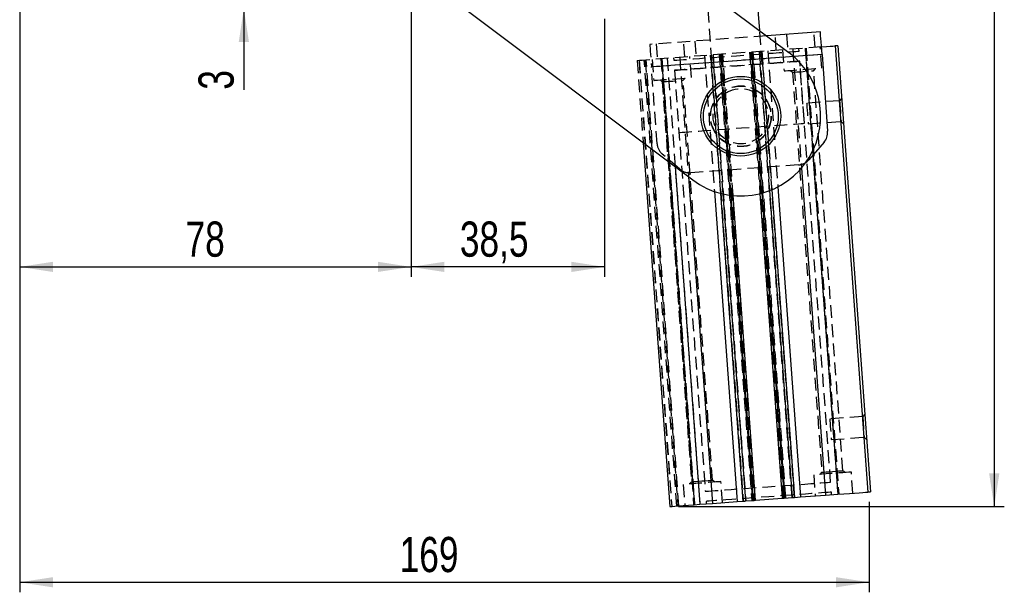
# Model space of a CAD drawing. Extents: x 96 to 730, y 59 to 576.
# Tile 6 of 14: x 112 to 308, y 308 to 422. Entities that reach past the tile are written whole.
import ezdxf

# ---------------------------------------------------------------- set-up
doc = ezdxf.new("R2010")
doc.units = 0
doc.header["$LTSCALE"] = 2
doc.linetypes.add('HIDDEN', pattern=[1.905, 1.27, -0.635])
doc.layers.get('0').update_dxf_attribs({"linetype": 'CONTINUOUS'})
doc.layers.add('FORMATO', color=179, linetype='CONTINUOUS')
doc.styles.add('SLDTEXTSTYLE0', font='TXT', dxfattribs={"width": 0.75})
doc.dimstyles.new('SLDDIMSTYLE0', dxfattribs={"dimtxt": 7, "dimasz": 6.604, "dimexe": 0, "dimexo": 0.0625, "dimgap": 1.75, "dimtad": 1, "dimdec": 3, "dimrnd": 1e-09, "dimzin": 12, "dimtxsty": 'SLDTEXTSTYLE0', "dimsah": 1, "dimcen": 0.09, "dimazin": 3, "dimtfac": 1, "dimtdec": 3, "dimtmove": 0, "dimatfit": 3, "dimtolj": 1, "dimtzin": 12})
doc.dimstyles.new('SLDDIMSTYLE1', dxfattribs={"dimtxt": 7, "dimasz": 6.604, "dimexe": 0, "dimexo": 0.0625, "dimgap": 1.75, "dimtad": 1, "dimdec": 0, "dimrnd": 1e-09, "dimzin": 12, "dimtxsty": 'SLDTEXTSTYLE0', "dimsah": 1, "dimcen": 0.09, "dimazin": 3, "dimtfac": 1, "dimtdec": 0, "dimtofl": 0, "dimtmove": 0, "dimatfit": 3, "dimtolj": 1, "dimtzin": 12})
doc.dimstyles.new('SLDDIMSTYLE3', dxfattribs={"dimtxt": 7, "dimasz": 6.604, "dimexe": 0, "dimexo": 0.0625, "dimgap": 1.75, "dimtad": 1, "dimdec": 0, "dimrnd": 1e-09, "dimzin": 12, "dimtxsty": 'SLDTEXTSTYLE0', "dimsah": 1, "dimcen": 0.09, "dimazin": 3, "dimtfac": 1, "dimtofl": 0, "dimtmove": 0, "dimatfit": 3, "dimtolj": 1, "dimtzin": 12})
doc.dimstyles.new('SLDDIMSTYLE4', dxfattribs={"dimtxt": 7, "dimasz": 6.604, "dimexe": 0, "dimexo": 0.0625, "dimgap": 1.75, "dimtad": 1, "dimdec": 3, "dimrnd": 1e-09, "dimzin": 12, "dimtxsty": 'SLDTEXTSTYLE0', "dimsah": 1, "dimcen": 0.09, "dimazin": 3, "dimtfac": 1, "dimtdec": 3, "dimtofl": 0, "dimtmove": 0, "dimatfit": 3, "dimtolj": 1, "dimtzin": 12})

# ---------------------------------------------------------------- blocks, each defined once
blk = doc.blocks.new('_D')
at = {"layer": 'FORMATO'}
for p, q in [((156.47, 427.61), (156.47, 440.31)), ((197.47, 427.61), (154.47, 427.61)), ((156.47, 424.61), (156.47, 427.61)), ((197.47, 424.61), (154.47, 424.61)), ((156.47, 424.61), (156.47, 408.49))]:
    blk.add_line(p, q, dxfattribs=at)
for points in [[(156.47, 427.61), (157.49, 434.21), (155.46, 434.21)], [(156.47, 424.61), (155.46, 418), (157.49, 418)]]:
    blk.add_solid(points, dxfattribs=at)
at = {"layer": 'FORMATO', "insert": (147.45, 408.49), "char_height": 7, "attachment_point": 1, "rotation": 90, "style": 'SLDTEXTSTYLE0'}
blk.add_mtext('3', dxfattribs=at)
blk = doc.blocks.new('_D_3')
at = {"layer": 'FORMATO'}
for p, q in [((208.26, 533.95), (307.7, 533.95)), ((305.7, 533.95), (305.7, 325.53)), ((242.94, 325.53), (307.7, 325.53))]:
    blk.add_line(p, q, dxfattribs=at)
for points in [[(305.7, 533.95), (304.69, 527.35), (306.72, 527.35)], [(305.7, 325.53), (306.72, 332.13), (304.69, 332.13)]]:
    blk.add_solid(points, dxfattribs=at)
at = {"layer": 'FORMATO', "insert": (296.68, 431.86), "char_height": 7, "attachment_point": 1, "rotation": 90, "style": 'SLDTEXTSTYLE0'}
blk.add_mtext('208', dxfattribs=at)
blk = doc.blocks.new('_D_4')
at = {"layer": 'FORMATO'}
for p, q in [((111.9, 497.09), (111.9, 308.48)), ((280.83, 326.45), (280.83, 308.48)), ((111.9, 310.48), (280.83, 310.48))]:
    blk.add_line(p, q, dxfattribs=at)
for points in [[(111.9, 310.48), (118.5, 309.46), (118.5, 311.49)], [(280.83, 310.48), (274.23, 311.49), (274.23, 309.46)]]:
    blk.add_solid(points, dxfattribs=at)
at = {"layer": 'FORMATO', "insert": (187.45, 319.5), "char_height": 7, "attachment_point": 1, "style": 'SLDTEXTSTYLE0'}
blk.add_mtext('169', dxfattribs=at)
blk = doc.blocks.new('_D_5')
at = {"layer": 'FORMATO'}
for p, q in [((111.9, 497.09), (111.9, 371.23)), ((189.72, 425.58), (189.72, 371.23)), ((111.9, 373.23), (189.72, 373.23))]:
    blk.add_line(p, q, dxfattribs=at)
for points in [[(111.9, 373.23), (118.5, 372.22), (118.5, 374.25)], [(189.72, 373.23), (183.12, 374.25), (183.12, 372.22)]]:
    blk.add_solid(points, dxfattribs=at)
at = {"layer": 'FORMATO', "insert": (144.87, 382.26), "char_height": 7, "attachment_point": 1, "style": 'SLDTEXTSTYLE0'}
blk.add_mtext('78', dxfattribs=at)
blk = doc.blocks.new('_D_6')
at = {"layer": 'FORMATO', "color": 218}
for p, q in [((189.72, 425.58), (189.72, 371.23)), ((228.22, 422.61), (228.22, 371.23)), ((228.22, 373.23), (189.72, 373.23))]:
    blk.add_line(p, q, dxfattribs=at)
for points in [[(189.72, 373.23), (196.32, 372.22), (196.32, 374.25)], [(228.22, 373.23), (221.62, 374.25), (221.62, 372.22)]]:
    blk.add_solid(points, dxfattribs=at)
at = {"layer": 'FORMATO', "color": 218, "insert": (199.43, 382.26), "char_height": 7, "attachment_point": 1, "style": 'SLDTEXTSTYLE0'}
blk.add_mtext('38,5', dxfattribs=at)

msp = doc.modelspace()

# ---------------------------------------------------------------- linework, layer by layer
at = {"color": 7, "linetype": 'CONTINUOUS'}
for p, q in [((259.069835, 420.242014), (255.371255, 470.756465)), ((209.743618, 457.325474), (264.842914, 415.901813)), ((196.4705, 427.582386), (245.763687, 390.523759)), ((271.120616, 419.987173), (260.448204, 419.205758)), ((274.082341, 417.195994), (280.581367, 328.4336)), ((274.581009, 417.232506), (281.080035, 328.470108)), ((271.449221, 415.499187), (272.568801, 400.208178)), ((235.885767, 397.949981), (241.186823, 325.549205)), ((271.847372, 398.028358), (268.850175, 394.557589)), ((267.354762, 392.879446), (272.118741, 327.81398)), ((244.889369, 391.181071), (249.649451, 326.168817)), ((250.05958, 388.228827), (254.577087, 326.529612)), ((259.11382, 387.801894), (263.551955, 327.186738)), ((262.673595, 389.152401), (267.191102, 327.453186)), ((258.216237, 326.796067), (253.778101, 387.411223)), ((258.216237, 326.796067), (263.551955, 327.186738)), ((263.950886, 327.215944), (265.488108, 327.3285)), ((265.969781, 327.363764), (267.191102, 327.453186)), ((267.191102, 327.453186), (272.118741, 327.81398)), ((272.118741, 327.81398), (274.597385, 327.995461)), ((247.170803, 325.987336), (249.649451, 326.168817)), ((249.649451, 326.168817), (254.577087, 326.529612)), ((254.577087, 326.529612), (255.798408, 326.619034)), ((256.280084, 326.654305), (257.817303, 326.766853))]:
    msp.add_line(p, q, dxfattribs=at)
at = {"color": 7, "linetype": 'HIDDEN'}
for p, q in [((248.458986, 428.219252), (249.580977, 412.895355)), ((260.448204, 419.205758), (237.211387, 417.504399)), ((259.554279, 413.625583), (259.069835, 420.242014)), ((262.363711, 416.337977), (262.144645, 419.329968)), ((264.388637, 419.494269), (264.607706, 416.502278)), ((270.093021, 416.903904), (269.873956, 419.895894)), ((238.45805, 417.595677), (238.677119, 414.603687)), ((244.162434, 415.005312), (243.943368, 417.997303)), ((246.18736, 418.161604), (246.40643, 415.169613)), ((271.339686, 416.995182), (237.430454, 414.512408)), ((271.449221, 415.499187), (237.539989, 413.016412)), ((248.078064, 415.292007), (250.05958, 388.228827)), ((249.299386, 415.381431), (255.798408, 326.619034)), ((251.31542, 387.846836), (249.299386, 415.381431)), ((249.781058, 415.416698), (256.280084, 326.654305)), ((251.808428, 387.727261), (249.781058, 415.416698)), ((250.994147, 415.505518), (257.493173, 326.743123)), ((257.69264, 326.757726), (251.193614, 415.520122)), ((251.318281, 415.52925), (257.817303, 326.766853)), ((253.373792, 387.455483), (251.318281, 415.52925)), ((251.517744, 415.543855), (258.01677, 326.781464)), ((253.778101, 387.411223), (251.717211, 415.558459)), ((257.052929, 415.949131), (259.11382, 387.801894)), ((263.751419, 327.201341), (257.252396, 415.963735)), ((263.950886, 327.215944), (257.45186, 415.97834)), ((257.45186, 415.97834), (259.507374, 387.90457)), ((257.576526, 415.987468), (264.075552, 327.225071)), ((264.275019, 327.239674), (257.775993, 416.002072)), ((265.488108, 327.3285), (258.989082, 416.090893)), ((258.989082, 416.090893), (261.016456, 388.401457)), ((259.554279, 413.625583), (259.408233, 415.620244)), ((265.969781, 327.363764), (259.470755, 416.12616)), ((259.470755, 416.12616), (261.486789, 388.591566)), ((260.69208, 416.215583), (262.673595, 389.152401)), ((263.610375, 416.429256), (263.917071, 412.240469)), ((265.619715, 416.576376), (267.354762, 392.879446)), ((266.88821, 416.167915), (266.851698, 416.666579)), ((268.098363, 416.757858), (274.597385, 327.995461)), ((268.098363, 416.757858), (269.655542, 395.490208)), ((274.65648, 327.99979), (268.157454, 416.762184)), ((268.277706, 416.770989), (274.776732, 328.008597)), ((271.397048, 412.78814), (271.090352, 416.976926)), ((234.687797, 414.311596), (235.885767, 397.949981)), ((235.057398, 414.338658), (241.556424, 325.576265)), ((235.086729, 414.340805), (241.585755, 325.578411)), ((242.583084, 325.651434), (236.08406, 414.413827)), ((236.283525, 414.428432), (242.782551, 325.666037)), ((242.982016, 325.68064), (236.482992, 414.443036)), ((265.8383, 415.088365), (237.539989, 413.016412)), ((237.679788, 414.530664), (237.986484, 410.341877)), ((239.425116, 414.658454), (245.924142, 325.896059)), ((239.615434, 414.672389), (246.11446, 325.909992)), ((246.123606, 325.910662), (239.624582, 414.673058)), ((240.671779, 414.749732), (247.170803, 325.987336)), ((240.671779, 414.749732), (242.252275, 393.163641)), ((241.918442, 414.841011), (241.954954, 414.342346)), ((243.150425, 414.931214), (244.889369, 391.181071)), ((245.466461, 410.889547), (245.159765, 415.078334)), ((249.434931, 414.890016), (249.580977, 412.895355)), ((267.939736, 401.806359), (267.034256, 414.173254)), ((273.168166, 330.397514), (267.034256, 414.173254)), ((238.659569, 397.725404), (237.539989, 413.016412)), ((242.100998, 412.347685), (243.00648, 399.98079)), ((242.100998, 412.347685), (248.23491, 328.571943)), ((265.163732, 412.331747), (265.591876, 411.962024)), ((265.591876, 411.962024), (271.41909, 332.375069)), ((269.780663, 412.26872), (270.150383, 412.696861)), ((275.607881, 332.681765), (269.780663, 412.26872)), ((239.233147, 410.433155), (239.661289, 410.063432)), ((239.661289, 410.063432), (245.488503, 330.476475)), ((243.850076, 410.370128), (244.2198, 410.798269)), ((249.67729, 330.783171), (243.850076, 410.370128)), ((274.947522, 406.297076), (268.398055, 405.817536)), ((275.347744, 406.760539), (274.947522, 406.297076)), ((268.69993, 401.694571), (275.249397, 402.174112)), ((275.249397, 402.174112), (275.71286, 401.773886)), ((243.161579, 392.676716), (239.690808, 395.673911)), ((266.79868, 393.52635), (245.341399, 391.955287)), ((279.547957, 343.465266), (272.998487, 342.985724)), ((279.94818, 343.928729), (279.547957, 343.465266)), ((273.300362, 338.862766), (279.849832, 339.342308)), ((279.849832, 339.342308), (280.313296, 338.942078)), ((269.802706, 331.855652), (270.109401, 327.666861)), ((271.41909, 332.375069), (271.049367, 331.946929)), ((276.036022, 332.312037), (275.607881, 332.681765)), ((277.589378, 328.214531), (277.282683, 332.403322)), ((243.872118, 329.957058), (244.178814, 325.768267)), ((245.488503, 330.476475), (245.118779, 330.048335)), ((250.105431, 330.41345), (249.67729, 330.783171)), ((251.658791, 326.315937), (251.352095, 330.504728)), ((273.350724, 327.904184), (273.314213, 328.402852)), ((248.380956, 326.577281), (248.417468, 326.078613))]:
    msp.add_line(p, q, dxfattribs=at)
at = {"color": 8, "linetype": 'CONTINUOUS'}
for p, q in [((271.449221, 415.499187), (265.8383, 415.088365)), ((269.655542, 395.490208), (274.597385, 327.995461)), ((242.252275, 393.163641), (247.170803, 325.987336)), ((255.798408, 326.619034), (251.31542, 387.846836)), ((256.280084, 326.654305), (251.808428, 387.727261)), ((259.507374, 387.90457), (263.950886, 327.215944)), ((261.016456, 388.401457), (265.488108, 327.3285)), ((261.486789, 388.591566), (265.969781, 327.363764)), ((257.817303, 326.766853), (253.373792, 387.455483))]:
    msp.add_line(p, q, dxfattribs=at)
at = {"color": 7, "linetype": 'CONTINUOUS', "flags": 128}
for points in [[(271.449221, 415.499187), (271.385112, 416.374749), (271.32347, 417.216665), (271.266659, 417.992578), (271.216863, 418.672672), (271.175997, 419.230811), (271.145632, 419.645545), (271.126931, 419.900937), (271.120616, 419.987173)], [(271.339686, 416.995182), (271.422883, 417.001273), (272.329674, 417.067667), (273.073861, 417.122155), (273.626839, 417.162643), (273.967364, 417.187576), (274.082341, 417.195994)], [(274.581009, 417.232506), (274.571427, 417.231804), (274.543048, 417.229727), (274.496966, 417.226353), (274.434951, 417.221812), (274.359388, 417.216279), (274.273173, 417.209967), (274.179627, 417.203118), (274.082341, 417.195994)], [(263.551955, 327.186738), (263.559618, 327.187297), (263.58232, 327.188958), (263.619186, 327.191655), (263.668799, 327.195291), (263.729253, 327.199717), (263.798223, 327.204768), (263.873057, 327.210245), (263.950886, 327.215944)], [(265.488108, 327.3285), (265.569338, 327.334446), (265.6484, 327.340235), (265.723177, 327.345711), (265.791674, 327.350725), (265.852065, 327.355144), (265.902733, 327.358854), (265.942325, 327.361752), (265.969781, 327.363764)], [(274.597385, 327.995461), (275.764806, 328.080942), (276.887355, 328.163129), (277.921913, 328.238879), (278.8287, 328.305271), (279.572887, 328.359758), (280.125861, 328.400251), (280.46639, 328.425181), (280.581367, 328.4336)], [(280.581367, 328.4336), (280.67865, 328.440723), (280.772199, 328.44757), (280.85841, 328.453888), (280.933981, 328.459416), (280.995992, 328.463961), (281.042074, 328.467329), (281.070453, 328.469408), (281.080035, 328.470108)], [(241.186823, 325.549205), (241.301802, 325.557616), (241.642325, 325.582554), (242.195306, 325.62304), (242.93949, 325.677526), (243.846284, 325.743926), (244.880834, 325.819668), (246.003387, 325.901863), (247.170803, 325.987336)], [(255.798408, 326.619034), (255.825867, 326.621045), (255.86546, 326.623944), (255.916127, 326.627654), (255.976514, 326.63208), (256.045015, 326.637094), (256.119793, 326.64257), (256.198854, 326.648359), (256.280084, 326.654305)], [(257.817303, 326.766853), (257.895132, 326.772553), (257.969969, 326.778036), (258.038939, 326.783081), (258.099393, 326.787506), (258.149007, 326.791142), (258.185868, 326.793839), (258.20857, 326.795501), (258.216237, 326.796067)]]:
    msp.add_lwpolyline(points, dxfattribs=at)
at = {"color": 7, "linetype": 'HIDDEN', "flags": 128}
for points in [[(237.211387, 417.504399), (237.217701, 417.418164), (237.2364, 417.162771), (237.266765, 416.748037), (237.307632, 416.189899), (237.357428, 415.509804), (237.414238, 414.73389), (237.475883, 413.891976), (237.539989, 413.016412)], [(241.954954, 414.342346), (241.979554, 414.344147), (242.175772, 414.358513), (242.565113, 414.38702), (243.141438, 414.429218), (243.895659, 414.48444), (244.81588, 414.551818), (245.887586, 414.630286), (247.09388, 414.718608), (248.415736, 414.815392), (249.832311, 414.919112), (251.321257, 415.02813), (252.859098, 415.140727), (254.421582, 415.25513), (255.984065, 415.369532), (257.521906, 415.48213), (259.010853, 415.591149), (260.427424, 415.694867), (261.749284, 415.791651), (262.955577, 415.879974), (264.027284, 415.958443), (264.947505, 416.025819), (265.701724, 416.081042), (266.278048, 416.123239), (266.667393, 416.151746), (266.863612, 416.166114), (266.88821, 416.167915)], [(234.687797, 414.311596), (234.802778, 414.320014), (235.143301, 414.344947), (235.69628, 414.385435), (236.440464, 414.439923), (237.347258, 414.506317), (237.430454, 414.512408)], [(242.100998, 412.347685), (242.125598, 412.349486), (242.321817, 412.363853), (242.71116, 412.39236), (243.287484, 412.434557), (244.041705, 412.48978), (244.961926, 412.557157), (246.033632, 412.635625), (247.239926, 412.723948), (248.561782, 412.820732), (249.978354, 412.924451), (251.467304, 413.03347), (253.005144, 413.146067), (254.567628, 413.260469), (256.130112, 413.374872), (257.667952, 413.48747), (259.156899, 413.596488), (260.57347, 413.700207), (261.895326, 413.796991), (263.10162, 413.885313), (264.17333, 413.963782), (265.093551, 414.031159), (265.84777, 414.086382), (266.424095, 414.128579), (266.813436, 414.157086), (267.009654, 414.171453), (267.034256, 414.173254)], [(267.034256, 414.173254), (267.009654, 414.171453), (266.813436, 414.157086), (266.424095, 414.128579), (265.84777, 414.086382), (265.093551, 414.031159), (264.17333, 413.963782), (263.10162, 413.885313), (261.895326, 413.796991), (260.57347, 413.700207), (259.156899, 413.596488), (257.667952, 413.48747), (256.130112, 413.374872), (254.567628, 413.260469), (253.005144, 413.146067), (251.467304, 413.03347), (249.978354, 412.924451), (248.561782, 412.820732), (247.239926, 412.723948), (246.033632, 412.635625), (244.961926, 412.557157), (244.041705, 412.48978), (243.287484, 412.434557), (242.71116, 412.39236), (242.321817, 412.363853), (242.125598, 412.349486), (242.100998, 412.347685)], [(263.917071, 412.240469), (263.973889, 412.244629), (264.222943, 412.262863), (264.657126, 412.294654), (265.253042, 412.338286), (265.978557, 412.391406), (266.79456, 412.451153), (267.657058, 412.514304)], [(265.591876, 411.962024), (265.694381, 411.969529), (265.991868, 411.991311), (266.455216, 412.025236), (267.039066, 412.067984), (267.686268, 412.115372), (268.333473, 412.162758), (268.917323, 412.205507), (269.380668, 412.239432), (269.678154, 412.261214), (269.780663, 412.26872), (269.780663, 412.26872)], [(267.657058, 412.514304), (268.519559, 412.577455), (269.335562, 412.637201), (270.061077, 412.690322), (270.656989, 412.733953), (271.091176, 412.765744), (271.34023, 412.783979), (271.397048, 412.78814)], [(237.986484, 410.341877), (238.043302, 410.346037), (238.292354, 410.364272), (238.726541, 410.396063), (239.322453, 410.439694), (240.047968, 410.492815), (240.863971, 410.552561), (241.726472, 410.615712)], [(239.661289, 410.063432), (239.763794, 410.070938), (240.061281, 410.092719), (240.524628, 410.126644), (241.108478, 410.169393), (241.75568, 410.21678), (242.402884, 410.264167), (242.986734, 410.306916), (243.450082, 410.340841), (243.747567, 410.362623), (243.850076, 410.370128), (243.850076, 410.370128)], [(241.726472, 410.615712), (242.588974, 410.678863), (243.404976, 410.73861), (244.13049, 410.79173), (244.726402, 410.835362), (245.160588, 410.867152), (245.409643, 410.885387), (245.466461, 410.889547)], [(268.398055, 405.817536), (268.405442, 405.716638), (268.426881, 405.423826), (268.460271, 404.967762), (268.502348, 404.393085), (268.548993, 403.756053), (268.595633, 403.119021), (268.637711, 402.544345), (268.671104, 402.08828), (268.692543, 401.795468), (268.69993, 401.694571), (268.69993, 401.694571)], [(274.947522, 406.297076), (274.954913, 406.19618), (274.976348, 405.903366), (275.009741, 405.447301), (275.051815, 404.872627), (275.098463, 404.235593), (275.145103, 403.598561), (275.187177, 403.023885), (275.22057, 402.56782), (275.242013, 402.275008), (275.249397, 402.174112), (275.249397, 402.174112)], [(243.00648, 399.98079), (243.03108, 399.982591), (243.227299, 399.996958), (243.616642, 400.025464), (244.192967, 400.067662), (244.947185, 400.122886), (245.867406, 400.190261), (246.939116, 400.268731), (248.14541, 400.357054), (249.467266, 400.453837), (250.883837, 400.557556), (252.372784, 400.666573), (253.910625, 400.779172), (255.473108, 400.893574), (257.035592, 401.007975), (258.573433, 401.120574), (260.062383, 401.229593), (261.478954, 401.333311), (262.80081, 401.430095), (264.007104, 401.518418), (265.07881, 401.596886), (265.999032, 401.664264), (266.753254, 401.719485), (267.329579, 401.761684), (267.71892, 401.790191), (267.915138, 401.804558), (267.939736, 401.806359)], [(272.998487, 342.985724), (273.005874, 342.884828), (273.027313, 342.59202), (273.060707, 342.135956), (273.102784, 341.561277), (273.149424, 340.924245), (273.196069, 340.287213), (273.238146, 339.712535), (273.271536, 339.25647), (273.292975, 338.963662), (273.300362, 338.862766), (273.300362, 338.862766)], [(279.547957, 343.465266), (279.555341, 343.36437), (279.576783, 343.071562), (279.610177, 342.615497), (279.65225, 342.040819), (279.698891, 341.403787), (279.745539, 340.766755), (279.787612, 340.192077), (279.821006, 339.736012), (279.842441, 339.443204), (279.849832, 339.342308)], [(277.282683, 332.403322), (277.276357, 332.402852), (277.125565, 332.391818), (276.781616, 332.366635), (276.263063, 332.328667), (275.597853, 332.279955), (274.821845, 332.223144), (273.976879, 332.161275), (273.108506, 332.097691), (272.263543, 332.035829), (271.487535, 331.979011), (270.822325, 331.930307), (270.303768, 331.892339), (269.959823, 331.867156), (269.809031, 331.856114), (269.802706, 331.855652)], [(271.41909, 332.375069), (271.521599, 332.382572), (271.819086, 332.404357), (272.28243, 332.43828), (272.86628, 332.481031), (273.513486, 332.528417)], [(273.513486, 332.528417), (274.160688, 332.575803), (274.744538, 332.618554), (275.207882, 332.652477), (275.505369, 332.674255), (275.607881, 332.681765)], [(251.352095, 330.504728), (251.345766, 330.504266), (251.194977, 330.493224), (250.851033, 330.468041), (250.332476, 330.430073), (249.667262, 330.381368), (248.891258, 330.32455), (248.046291, 330.26268), (247.177919, 330.199105), (246.332956, 330.137235), (245.556948, 330.080417), (244.891738, 330.031712), (244.373181, 329.993744), (244.029236, 329.968561), (243.878444, 329.95752), (243.872118, 329.957058)], [(245.488503, 330.476475), (245.591012, 330.483985), (245.888499, 330.505763), (246.351843, 330.539686), (246.935693, 330.582437), (247.582899, 330.629823)], [(247.582899, 330.629823), (248.230101, 330.677208), (248.813951, 330.71996), (249.277299, 330.753882), (249.574785, 330.775668), (249.67729, 330.783171)], [(248.23491, 328.571943), (248.259512, 328.573746), (248.455727, 328.58811), (248.845072, 328.616616), (249.421397, 328.658816), (250.175615, 328.71404), (251.095836, 328.781416), (252.167543, 328.859885), (253.37384, 328.948204), (254.695696, 329.044987), (256.112268, 329.148707), (257.601214, 329.257724), (259.139055, 329.370324), (260.701538, 329.484728), (262.264022, 329.599132), (263.801863, 329.711725), (265.290809, 329.820742), (266.707384, 329.924461), (268.02924, 330.021244), (269.235534, 330.109571), (270.30724, 330.188041), (271.227462, 330.255416), (271.98168, 330.31064), (272.558009, 330.352833), (272.94735, 330.381346), (273.143568, 330.395711), (273.168166, 330.397514)], [(273.314213, 328.402852), (273.289611, 328.401049), (273.093396, 328.386684), (272.704051, 328.358178), (272.127726, 328.315978), (271.373508, 328.260754), (270.453287, 328.193379), (269.38158, 328.114909), (268.175283, 328.02659), (266.853427, 327.929799), (265.436855, 327.826087), (263.947909, 327.717063), (262.410068, 327.60447), (260.847585, 327.490066), (259.285101, 327.375662), (257.74726, 327.263062), (256.258314, 327.154045), (254.841739, 327.050325), (253.519883, 326.953542), (252.313589, 326.865223), (251.241883, 326.786754), (250.321661, 326.719378), (249.567443, 326.664154), (248.991114, 326.621954), (248.601773, 326.593448), (248.405555, 326.579084), (248.380956, 326.577281)]]:
    msp.add_lwpolyline(points, dxfattribs=at)
at = {"color": 7, "linetype": 'CONTINUOUS'}
for radius in [7.9375, 7.4375]:
    msp.add_circle((255.303301, 403.212786), radius, dxfattribs=at)
at = {"color": 7, "linetype": 'HIDDEN'}
for radius in [6.05, 6, 5.5]:
    msp.add_circle((255.303301, 403.212786), radius, dxfattribs=at)
at = {"color": 7, "linetype": 'CONTINUOUS'}
for centre, radius, start, end in [((255.303301, 403.212786), 15.875, 233.06414785, 53.06414785), ((269.57681, 399.98911), 3, 319.18761781, 4.187623), ((266.579613, 396.518341), 3, 303.84937464, 319.18761781)]:
    msp.add_arc(centre, radius, start, end, dxfattribs=at)
at = {"color": 7, "linetype": 'HIDDEN'}
for centre, start, end in [((241.65156, 397.944473), 184.187623, 229.18762819), ((266.579613, 396.518341), 274.187623, 303.84937464), ((245.12233, 394.947277), 229.18762819, 274.187623)]:
    msp.add_arc(centre, 3, start, end, dxfattribs=at)

# ---------------------------------------------------------------- dimensions: what is measured, and where the dimension line sits
at = {"layer": 'FORMATO'}
for base, p1, p2, dimstyle, picture, middle in [((305.704067, 325.530946), (206.258103, 533.950382), (240.93749, 325.530946), 'SLDDIMSTYLE1', '_D_3', (305.704067, 439.616947)), ((156.473082, 427.607386), (199.470501, 424.607386), (199.470501, 427.607386), 'SLDDIMSTYLE0', '_D', (156.473082, 411.075891))]:
    dim = msp.add_linear_dim(base=base, p1=p1, p2=p2, angle=90, dimstyle=dimstyle, dxfattribs=at)
    dim.commit()
    dim.dimension.update_dxf_attribs({"geometry": picture, "text_midpoint": middle, "dimtype": 160})
for base, p2, dimstyle, picture, middle in [((280.830701, 310.475658), (280.830701, 328.451856), 'SLDDIMSTYLE3', '_D_4', (195.203493, 310.475658)), ((189.720501, 373.231539), (189.720501, 427.582386), 'SLDDIMSTYLE1', '_D_5', (150.040231, 373.231539))]:
    dim = msp.add_linear_dim(base=base, p1=(111.895783, 499.08511), p2=p2, dimstyle=dimstyle, dxfattribs=at)
    dim.commit()
    dim.dimension.update_dxf_attribs({"geometry": picture, "text_midpoint": middle, "dimtype": 160})
at = {"layer": 'FORMATO', "color": 218}
dim = msp.add_linear_dim(base=(189.720501, 373.231539), p1=(228.220501, 424.607386), p2=(189.720501, 427.582386), dimstyle='SLDDIMSTYLE4', dxfattribs=at)
dim.commit()
dim.dimension.update_dxf_attribs({"geometry": '_D_6', "text_midpoint": (208.485339, 373.231539), "dimtype": 160})

doc.saveas('drawing.dxf')
